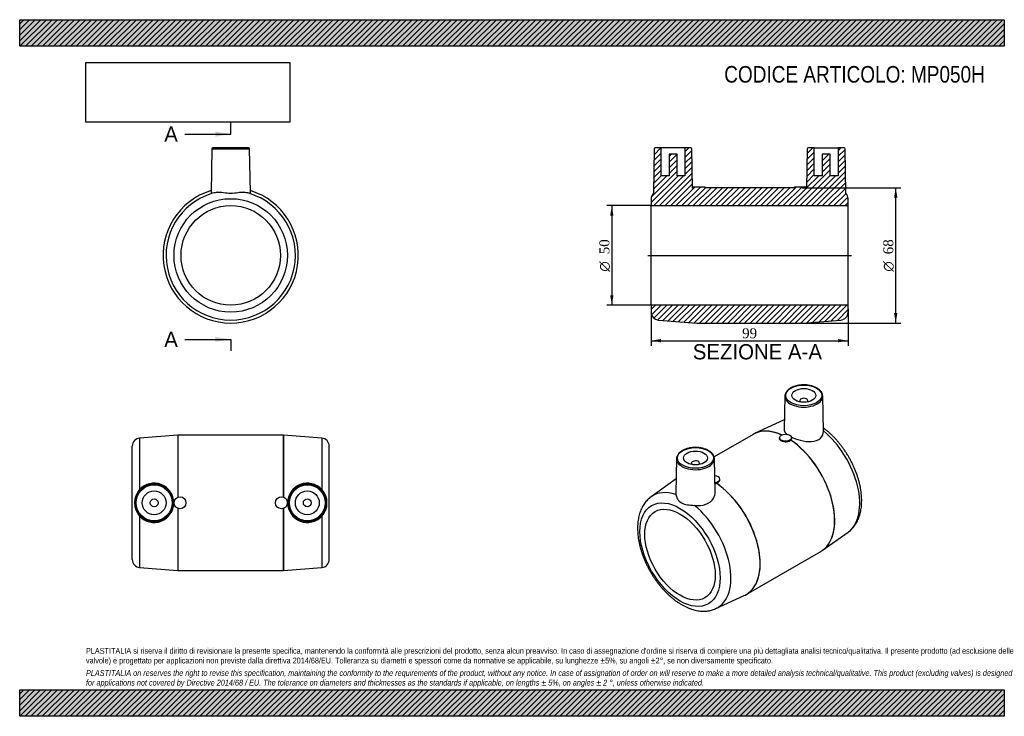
# Model space of a CAD drawing. Header units: millimetres. Extents: x 0 to 495, y 0 to 350.
import ezdxf
from ezdxf.enums import TextEntityAlignment as Align
from ezdxf.lldxf.tags import DXFTag

# ---------------------------------------------------------------- set-up
doc = ezdxf.new("R2010")
doc.units = ezdxf.units.MM
doc.header["$LTSCALE"] = 1.666667
for name, color, linetype in [('Default', 7, 'Continuous'), ('DV4_Default', 7, 'Continuous'), ('MP050H', 7, 'Continuous')]:
    doc.layers.add(name, color=color, linetype=linetype)
doc.styles.add('SEACAD_Solid_Edge_ANSI', font='seans.ttf')
doc.styles.add('SEACAD_Solid_Edge_ANSI1_Symbols', font='semeca1.ttf')
doc.styles.add('SEACAD_Times_New_Roman', font='times.ttf')
tags = doc.linetypes.add('CENTER2', pattern=[28.575, 19.05, -3.175, 3.175, -3.175]).pattern_tags.tags
tags[10:11] = [DXFTag(74, 4), DXFTag(75, 0), DXFTag(340, '0'), DXFTag(46, 0.0), DXFTag(50, 0.0), DXFTag(44, 0.0), DXFTag(45, 0.0)]
tags[8:9] = [DXFTag(74, 4), DXFTag(75, 0), DXFTag(340, '0'), DXFTag(46, 0.0), DXFTag(50, 0.0), DXFTag(44, 0.0), DXFTag(45, 0.0)]
tags[6:7] = [DXFTag(74, 4), DXFTag(75, 0), DXFTag(340, '0'), DXFTag(46, 0.0), DXFTag(50, 0.0), DXFTag(44, 0.0), DXFTag(45, 0.0)]
tags[4:5] = [DXFTag(74, 4), DXFTag(75, 0), DXFTag(340, '0'), DXFTag(46, 0.0), DXFTag(50, 0.0), DXFTag(44, 0.0), DXFTag(45, 0.0)]
doc.dimstyles.new('ANSImm', dxfattribs={"dimtxt": 5, "dimasz": 5, "dimexe": 2.5, "dimexo": 0, "dimgap": 1.25, "dimtad": 1, "dimdsep": 46, "dimtxsty": 'SEACAD_Times_New_Roman', "dimblk1": '_SE_FILLED', "dimblk2": '_SE_FILLED', "dimsah": 1, "dimcen": 2.5, "dimazin": 0, "dimtfac": 0.85, "dimtdec": 3, "dimtofl": 0, "dimtmove": 0, "dimatfit": 3, "dimfxl": 1, "dimarcsym": 0})
picture_1 = doc.add_image_def('image1.jpg', size_in_pixel=(4302, 1260))

# ---------------------------------------------------------------- blocks, each defined once
blk = doc.blocks.new('SE')
at = {"layer": 'MP050H', "color": 7, "linetype": 'Continuous'}
for p, q in [((96.59, 285.08), (96.21, 263.12)), ((96.59, 285.08), (115.61, 285.08)), ((115.11, 285.57), (97.09, 285.57)), ((115.99, 263.12), (115.61, 285.08))]:
    blk.add_line(p, q, dxfattribs=at)
for radius in [28.51, 25]:
    blk.add_circle((106.1, 231.57), radius, dxfattribs=at)
for centre, radius, start, end in [((97.09, 285.07), 0.5, 90, 179), ((115.11, 285.07), 0.5, 1, 90), ((106.1, 231.57), 34, 106.8854, 73.1146), ((106.1, 231.57), 34, 106.8838, 73.1162), ((106.1, 231.57), 32.5, 101.821, 78.179)]:
    blk.add_arc(centre, radius, start, end, dxfattribs=at)
for points, knots in [([(96.21, 263.13), (96.21, 263.06), (96.29, 263.03), (96.91, 263), (97.98, 263.18), (99.44, 263.38)], [0.8277557, 0.8277557, 0.8277557, 0.8277557, 0.875, 0.875, 1, 1, 1, 1]), ([(99.44, 263.38), (100.35, 263.5), (101.41, 263.37), (103.66, 263.03), (104.88, 262.84), (107.31, 262.84), (108.53, 263.03), (110.8, 263.37), (111.84, 263.5), (112.75, 263.38)], [0, 0, 0, 0, 0.25, 0.25, 0.5, 0.5, 0.75, 0.75, 1, 1, 1, 1]), ([(112.75, 263.38), (114.23, 263.17), (115.28, 263), (115.9, 263.03), (115.99, 263.06), (115.98, 263.13)], [0, 0, 0, 0, 0.125, 0.125, 0.1723566, 0.1723566, 0.1723566, 0.1723566])]:
    blk.add_open_spline(points, degree=3, knots=knots, dxfattribs=at)
blk = doc.blocks.new('SE1')
at = {"layer": 'MP050H', "color": 7, "linetype": 'Continuous'}
for p, q in [((384.68, 160.89), (384.32, 144.03)), ((392.19, 158.61), (392.19, 157.96)), ((396.19, 157.96), (396.19, 158.61)), ((404.08, 143.15), (403.7, 160.89)), ((384.03, 148.74), (369.69, 142.19)), ((368.68, 141.67), (349.1, 130.36)), ((382, 140), (382, 139.54)), ((387.69, 138.73), (387.72, 138.77)), ((388, 139.47), (388, 140)), ((330.23, 129.46), (329.85, 111.7)), ((349.61, 112.64), (349.25, 129.46)), ((337.74, 127.18), (337.74, 126.53)), ((341.74, 126.53), (341.74, 127.18)), ((330.02, 119.25), (317.46, 110.31)), ((351.93, 118.72), (351.93, 119.18)), ((350.19, 117.1), (350.26, 117.12)), ((403.64, 83.39), (416.48, 92.53)), ((365.25, 61.17), (402.68, 82.78)), ((349.91, 54.1), (364.24, 60.65))]:
    blk.add_line(p, q, dxfattribs=at)
blk.add_arc((390.62, 131.96), 18.02, 110.092, 111.5362, dxfattribs=at)
for centre, major_axis in [((394.19, 161.23), (-9.01, 0)), ((394.19, 161.23), (-6, 0)), ((385, 140), (-3, 0)), ((339.74, 129.79), (-9.01, 0)), ((339.74, 129.79), (6, 0)), ((331.96, 81.21), (14.26, -24.69)), ((331.96, 81.21), (12.5, -21.65))]:
    blk.add_ellipse(centre, major_axis=major_axis, ratio=0.57735, dxfattribs=at)
for centre, major_axis, start_param, end_param in [((394.19, 160.83), (9.51, 0), 3.12925, 6.283185), ((394.19, 160.83), (9.51, 0), 3.103255, 3.12925), ((394.19, 158.61), (-2, 0), 2.451776, 6.283185), ((394.19, 158.61), (-2, 0), 0, 0.689817), ((394.19, 160.83), (9.51, 0), 0.012343, 0.046097), ((394.19, 160.83), (9.51, 0), 0, 0.012343), ((399.36, 120.12), (16.25, -28.15), -3.219682, -3.196549), ((385.68, 112.22), (17, -29.44), 2.464922, 3.071201), ((385.73, 112.25), (17, -29.44), 2.464783, 3.011541), ((385.68, 112.22), (17, -29.44), 3.071201, 3.141593), ((385.73, 112.25), (17, -29.44), 3.011541, 3.115776), ((385.68, 112.22), (17, -29.44), 0.073953, 2.272513), ((385.73, 112.25), (17, -29.44), 0.131342, 2.273314), ((399.36, 120.12), (16.25, -28.15), 0.054956, 2.149879), ((339.74, 129.39), (9.51, 0), 3.12925, 6.283185), ((339.74, 129.39), (9.51, 0), 3.103255, 3.12925), ((339.74, 129.39), (9.51, 0), 0.012343, 0.046097), ((339.74, 129.39), (9.51, 0), 0, 0.012343), ((339.74, 127.18), (2, 0), 0, 3.83141), ((339.74, 127.18), (2, 0), 5.593368, 6.283185), ((348.93, 119.18), (3, 0), 0, 1.40377), ((348.93, 119.18), (3, 0), 4.904101, 6.283185), ((348.2, 90.58), (17, -29.44), 0.011561, 2.273314), ((348.25, 90.62), (17, -29.44), 0.071553, 2.272513), ((334.57, 82.72), (16.25, -28.15), 2.56251, 3.196549), ((334.57, 82.72), (16.25, -28.15), 6.228229, 8.433065), ((385.73, 112.25), (17, -29.44), 0.025817, 0.131342), ((385.68, 112.22), (17, -29.44), 0, 0.073953), ((348.2, 90.58), (17, -29.44), 6.228229, 6.294746), ((348.25, 90.62), (17, -29.44), -0.029037, 0.071553)]:
    blk.add_ellipse(centre, major_axis=major_axis, ratio=0.57735, start_param=start_param, end_param=end_param, dxfattribs=at)
for points, knots in [([(403.68, 161.1), (403.66, 161.27), (403.63, 161.6), (403.46, 162.15), (403.2, 162.69), (402.84, 163.23), (402.4, 163.73), (401.88, 164.21), (401.27, 164.66), (400.6, 165.06), (399.86, 165.42), (399.06, 165.74), (398.22, 166), (397.33, 166.21), (396.42, 166.37), (395.48, 166.48), (394.53, 166.53), (393.58, 166.52), (392.63, 166.45), (391.7, 166.33), (390.8, 166.16), (389.92, 165.93), (389.09, 165.65), (388.31, 165.33), (387.58, 164.95), (386.92, 164.53), (386.34, 164.07), (385.83, 163.58), (385.41, 163.05), (385.07, 162.49), (384.84, 161.93), (384.72, 161.43), (384.7, 161.16), (384.7, 161.05)], [0, 0, 0, 0, 0.02635, 0.058006, 0.089884, 0.122123, 0.154749, 0.187699, 0.220866, 0.254145, 0.287457, 0.320752, 0.354014, 0.38724, 0.420433, 0.453602, 0.486756, 0.519904, 0.553057, 0.586223, 0.619412, 0.652636, 0.685903, 0.719224, 0.7526, 0.786029, 0.819489, 0.852914, 0.886212, 0.919258, 0.95193, 0.984169, 1, 1, 1, 1]), ([(384.32, 144.03), (384.32, 143.77), (384.37, 143.5), (384.72, 142.71), (385.2, 142.17), (385.89, 141.62)], [0.3341104, 0.3341104, 0.3341104, 0.3341104, 0.375, 0.375, 0.4555925, 0.4555925, 0.4555925, 0.4555925]), ([(416.46, 92.53), (416.56, 92.6), (416.93, 92.85), (417.62, 93.42), (418.44, 94.21), (419.21, 95.08), (419.92, 96.01), (420.57, 97.02), (421.15, 98.1), (421.67, 99.25), (422.12, 100.46), (422.5, 101.73), (422.81, 103.06), (423.05, 104.44), (423.21, 105.87), (423.3, 107.34), (423.31, 108.85), (423.25, 110.39), (423.11, 111.95), (422.91, 113.54), (422.63, 115.14), (422.29, 116.75), (421.87, 118.37), (421.4, 119.99), (420.85, 121.61), (420.25, 123.23), (419.59, 124.83), (418.87, 126.42), (418.09, 127.99), (417.26, 129.54), (416.38, 131.06), (415.45, 132.55), (414.47, 134), (413.45, 135.42), (412.39, 136.79), (411.29, 138.12), (410.16, 139.39), (408.99, 140.61), (407.79, 141.77), (406.56, 142.87), (405.31, 143.9), (404.47, 144.54), (404.04, 144.85)], [0, 0, 0, 0, 0.006189, 0.0285211, 0.0509224, 0.0734601, 0.0961935, 0.1191697, 0.1424211, 0.1659626, 0.1897906, 0.2138844, 0.2382094, 0.2627218, 0.2873751, 0.312124, 0.3369293, 0.3617587, 0.3865817, 0.4113835, 0.4361549, 0.4608912, 0.485591, 0.5102551, 0.5348862, 0.5594881, 0.5840653, 0.6086228, 0.633166, 0.6577003, 0.6822316, 0.7067654, 0.7313057, 0.7558584, 0.7804292, 0.805024, 0.8296483, 0.8543076, 0.8790068, 0.9037501, 0.9285406, 0.9532558, 0.9532558, 0.9532558, 0.9532558]), ([(387.69, 138.73), (387.26, 138.21), (386.42, 137.87), (384.55, 137.75), (383.55, 137.98), (382.32, 138.68), (382.01, 139.11), (382, 139.54)], [0, 0, 0, 0, 0.25, 0.25, 0.5, 0.5, 0.7070647, 0.7070647, 0.7070647, 0.7070647]), ([(388, 139.46), (388, 139.39), (387.99, 139.32), (387.93, 139.08), (387.85, 138.92), (387.72, 138.77)], [0.8230543, 0.8230543, 0.8230543, 0.8230543, 0.875, 0.875, 1, 1, 1, 1]), ([(387.87, 140.39), (389.17, 139.71), (390.75, 139.1), (394.35, 138.16), (396.34, 137.92), (399.95, 138.24), (401.53, 138.84), (403.58, 140.7), (404.1, 141.92), (404.08, 143.15)], [0.5183374, 0.5183374, 0.5183374, 0.5183374, 0.625, 0.625, 0.75, 0.75, 0.875, 0.875, 0.9928783, 0.9928783, 0.9928783, 0.9928783]), ([(349.23, 129.66), (349.22, 129.84), (349.18, 130.17), (349.01, 130.71), (348.75, 131.26), (348.4, 131.79), (347.96, 132.3), (347.43, 132.78), (346.83, 133.22), (346.15, 133.63), (345.41, 133.99), (344.61, 134.3), (343.77, 134.57), (342.89, 134.78), (341.97, 134.94), (341.03, 135.04), (340.09, 135.09), (339.13, 135.08), (338.19, 135.02), (337.26, 134.9), (336.35, 134.73), (335.48, 134.5), (334.64, 134.22), (333.86, 133.89), (333.14, 133.52), (332.48, 133.1), (331.89, 132.64), (331.38, 132.14), (330.96, 131.61), (330.63, 131.06), (330.4, 130.49), (330.27, 130), (330.26, 129.72), (330.25, 129.62)], [0, 0, 0, 0, 0.02635, 0.058006, 0.089884, 0.122123, 0.154749, 0.187699, 0.220866, 0.254145, 0.287457, 0.320752, 0.354014, 0.38724, 0.420433, 0.453602, 0.486756, 0.519904, 0.553057, 0.586223, 0.619412, 0.652636, 0.685903, 0.719224, 0.7526, 0.786029, 0.819489, 0.852914, 0.886212, 0.919258, 0.95193, 0.984169, 1, 1, 1, 1]), ([(351.93, 118.71), (351.93, 118.62), (351.92, 118.52), (351.74, 117.85), (351.12, 117.34), (350.26, 117.12)], [0.7070647, 0.7070647, 0.7070647, 0.7070647, 0.75, 0.75, 1, 1, 1, 1]), ([(317.44, 110.28), (317.23, 110.13), (316.76, 109.8), (316, 109.13), (315.19, 108.31), (314.45, 107.42), (313.76, 106.45), (313.14, 105.41), (312.58, 104.31), (312.08, 103.14), (311.66, 101.91), (311.3, 100.61), (311.02, 99.26), (310.81, 97.86), (310.68, 96.42), (310.62, 94.93), (310.64, 93.41), (310.73, 91.86), (310.89, 90.29), (311.12, 88.7), (311.42, 87.09), (311.79, 85.48), (312.23, 83.86), (312.73, 82.23), (313.3, 80.61), (313.93, 79), (314.61, 77.4), (315.35, 75.82), (316.15, 74.26), (317, 72.72), (317.9, 71.21), (318.85, 69.73), (319.84, 68.29), (320.88, 66.89), (321.95, 65.54), (323.07, 64.23), (324.21, 62.98), (325.4, 61.78), (326.61, 60.65), (327.84, 59.57), (329.1, 58.56), (330.38, 57.62), (331.68, 56.76), (333, 55.97), (334.32, 55.26), (335.65, 54.64), (336.99, 54.1), (338.33, 53.65), (339.66, 53.29), (340.97, 53.03), (342.27, 52.87), (343.55, 52.8), (344.8, 52.83), (346.01, 52.95), (347.19, 53.17), (348.32, 53.47), (349.24, 53.8), (349.71, 54.02), (349.88, 54.1)], [0, 0, 0, 0, 0.010311, 0.02704, 0.04384, 0.06076, 0.077841, 0.095115, 0.1126, 0.130303, 0.148216, 0.166319, 0.184583, 0.202974, 0.221458, 0.240002, 0.258578, 0.277162, 0.295737, 0.314293, 0.332825, 0.351329, 0.369807, 0.388258, 0.406686, 0.425093, 0.443483, 0.461859, 0.480227, 0.498589, 0.516951, 0.535316, 0.553687, 0.572069, 0.590467, 0.608883, 0.627324, 0.645792, 0.664292, 0.682825, 0.701394, 0.72, 0.738641, 0.757311, 0.776004, 0.794702, 0.813381, 0.832012, 0.850562, 0.86899, 0.887258, 0.905331, 0.923182, 0.940799, 0.958183, 0.975353, 0.992341, 1, 1, 1, 1]), ([(329.87, 111.41), (329.93, 110.8), (330.21, 109.99), (331.19, 108.44), (331.88, 107.69), (333.61, 106.7), (334.63, 106.45), (336.86, 106.17), (338.05, 106.11), (339.28, 105.97)], [0, 0, 0, 0, 0.25, 0.25, 0.5, 0.5, 0.75, 0.75, 1, 1, 1, 1]), ([(339.28, 105.97), (341.28, 105.75), (343.28, 105.91), (346.66, 107.15), (348.02, 108.26), (349.35, 110.53), (349.63, 111.6), (349.61, 112.64)], [0, 0, 0, 0, 0.125, 0.125, 0.25, 0.25, 0.3393047, 0.3393047, 0.3393047, 0.3393047])]:
    blk.add_open_spline(points, degree=3, knots=knots, dxfattribs=at)
for points in [[(350.19, 117.1), (349.98, 117.03), (349.75, 116.99), (349.52, 116.95)], [(329.86, 111.7), (329.85, 111.6), (329.86, 111.5), (329.87, 111.41)]]:
    blk.add_open_spline(points, degree=3, dxfattribs=at)
blk = doc.blocks.new('SE2')
at = {"layer": 'MP050H', "color": 7, "linetype": 'Continuous'}
for p, q in [((79.56, 141.26), (60.29, 139.76)), ((60.29, 139.76), (60.29, 113.92)), ((79.56, 141.26), (79.56, 110.08)), ((79.64, 110.11), (79.64, 141.26)), ((132.56, 141.26), (79.64, 141.26)), ((132.56, 141.26), (132.56, 110.11)), ((132.64, 110.08), (132.64, 141.26)), ((151.91, 139.76), (132.64, 141.26)), ((151.91, 139.76), (151.91, 113.92)), ((56.6, 78.75), (56.6, 135.78)), ((155.6, 78.75), (155.6, 135.78)), ((79.56, 104.45), (79.56, 73.27)), ((79.64, 73.26), (79.64, 104.42)), ((132.56, 104.42), (132.56, 73.26)), ((132.64, 73.27), (132.64, 104.45)), ((60.29, 100.61), (60.29, 74.76)), ((151.91, 100.61), (151.91, 74.76)), ((60.29, 74.76), (79.56, 73.27)), ((132.64, 73.27), (151.91, 74.76)), ((79.64, 73.26), (132.56, 73.26))]:
    blk.add_line(p, q, dxfattribs=at)
for centre, radius in [((67.6, 107.26), 9.51), ((67.6, 107.26), 9.01), ((144.6, 107.26), 9.51), ((144.6, 107.26), 9.01), ((67.6, 107.26), 6), ((67.6, 107.26), 2), ((80.6, 107.26), 3), ((131.6, 107.26), 3), ((144.6, 107.26), 6), ((144.6, 107.26), 2)]:
    blk.add_circle(centre, radius, dxfattribs=at)
for centre, radius, start, end in [((60.6, 135.78), 4, 94.4419, 180), ((79.64, 140.26), 1, 90, 94.4419), ((132.56, 140.26), 1, 85.5581, 90), ((151.6, 135.78), 4, 0, 85.5581), ((67.57, 107.26), 9.87, 137.5648, 222.4352), ((67.58, 107.26), 9.87, 222.4026, 137.5974), ((144.62, 107.26), 9.87, 42.4026, 317.5974), ((144.62, 107.26), 9.87, 317.5648, 42.4352), ((60.6, 78.75), 4, 180, 265.5581), ((151.6, 78.75), 4, 274.4419, 0), ((79.64, 74.26), 1, 265.5581, 270), ((132.56, 74.26), 1, 270, 274.4419)]:
    blk.add_arc(centre, radius, start, end, dxfattribs=at)
blk = doc.blocks.new('SE4')
at = {"color": 7, "linetype": 'Continuous', "style": 'SEACAD_Solid_Edge_ANSI'}
blk.add_text('A', height=7.67, dxfattribs=at).set_placement((72.67, 296.35), align=Align.TOP_LEFT)
blk = doc.blocks.new('SE5')
at = {"color": 7, "linetype": 'Continuous', "style": 'SEACAD_Solid_Edge_ANSI'}
blk.add_text('A', height=7.67, dxfattribs=at).set_placement((72.67, 193.22), align=Align.TOP_LEFT)
blk = doc.blocks.new('SEANNOT_GROUP')
at = {"linetype": 'Continuous'}
blk.add_hatch(color=7, dxfattribs=at).paths.add_polyline_path([(98.43, 291.24), (106.1, 292.51), (98.43, 293.79)])
at = {"color": 7, "linetype": 'Continuous'}
blk.add_lwpolyline([(83.1, 292.51), (106.1, 292.51)], dxfattribs=at)
blk = doc.blocks.new('SEANNOT_GROUP1')
at = {"linetype": 'Continuous'}
blk.add_hatch(color=7, dxfattribs=at).paths.add_polyline_path([(98.43, 188.11), (106.1, 189.39), (98.43, 190.67)])
at = {"color": 7, "linetype": 'Continuous'}
blk.add_lwpolyline([(83.1, 189.39), (106.1, 189.39)], dxfattribs=at)
blk = doc.blocks.new('SE3')
at = {"layer": 'Default', "color": 7, "linetype": 'CENTER2'}
for p, q in [((106.1, 292.51), (106.1, 298.26)), ((106.1, 189.39), (106.1, 183.64))]:
    blk.add_line(p, q, dxfattribs=at)
at = {"layer": 'Default', "color": 7, "linetype": 'CENTER2', "const_width": 0.0001}
blk.add_lwpolyline([(106.1, 292.51), (106.1, 189.39)], dxfattribs=at)
at = {"layer": 'Default'}
for name in ['SE4', 'SEANNOT_GROUP', 'SE5', 'SEANNOT_GROUP1']:
    blk.add_blockref(name, (0, 0), dxfattribs=at)
blk = doc.blocks.new('SE6')
at = {"layer": 'MP050H', "linetype": 'Continuous'}
h = blk.add_hatch(dxfattribs=at)
h.set_pattern_fill('LINE', scale=0.62992, angle=45, style=0)
edge = h.paths.add_edge_path()
edge.add_line((415.36, 262.84), (414.97, 285.08))
edge.add_arc((414.47, 285.07), 0.5, 1, 90)
edge.add_line((414.47, 285.57), (411.47, 285.57))
edge.add_line((411.47, 285.57), (411.47, 271.57))
edge.add_line((411.47, 271.57), (407.47, 271.57))
edge.add_line((407.47, 271.57), (407.47, 282.37))
edge.add_line((407.47, 282.37), (403.47, 282.37))
edge.add_line((403.47, 282.37), (403.47, 271.57))
edge.add_line((403.47, 271.57), (399.47, 271.57))
edge.add_line((399.47, 271.57), (399.47, 285.57))
edge.add_line((399.47, 285.57), (396.46, 285.57))
edge.add_arc((396.46, 285.07), 0.5, 90, 179)
edge.add_line((395.96, 285.08), (395.61, 265.4))
edge.add_line((395.61, 265.4), (395.47, 265.41))
edge.add_line((395.47, 265.41), (395.47, 266.07))
edge.add_line((395.47, 266.07), (389.47, 266.07))
edge.add_line((389.47, 266.07), (389.47, 265.57))
edge.add_line((389.47, 265.57), (344.47, 265.57))
edge.add_line((344.47, 265.57), (344.47, 266.07))
edge.add_line((344.47, 266.07), (338.47, 266.07))
edge.add_line((338.47, 266.07), (338.47, 265.41))
edge.add_line((338.47, 265.41), (338.32, 265.4))
edge.add_line((338.32, 265.4), (337.97, 285.08))
edge.add_arc((337.47, 285.07), 0.5, 1, 90)
edge.add_line((337.47, 285.57), (334.47, 285.57))
edge.add_line((334.47, 285.57), (334.47, 271.57))
edge.add_line((334.47, 271.57), (330.47, 271.57))
edge.add_line((330.47, 271.57), (330.47, 282.37))
edge.add_line((330.47, 282.37), (326.47, 282.37))
edge.add_line((326.47, 282.37), (326.47, 271.57))
edge.add_line((326.47, 271.57), (322.47, 271.57))
edge.add_line((322.47, 271.57), (322.47, 285.57))
edge.add_line((322.47, 285.57), (319.46, 285.57))
edge.add_arc((319.46, 285.07), 0.5, 90, 179)
edge.add_line((318.96, 285.08), (318.57, 262.84))
edge.add_arc((321.47, 260.08), 4, 136.4012, 180)
edge.add_line((317.47, 260.08), (317.47, 256.57))
edge.add_line((317.47, 256.57), (416.47, 256.57))
edge.add_line((416.47, 256.57), (416.47, 260.08))
edge.add_arc((412.47, 260.08), 4, 0, 43.5988)
h = blk.add_hatch(dxfattribs=at)
h.set_pattern_fill('LINE', scale=0.62992, angle=45, style=0)
edge = h.paths.add_edge_path()
edge.add_line((393.5, 197.57), (412.78, 199.07))
edge.add_arc((412.47, 203.06), 4, 274.4419, 360)
edge.add_line((416.47, 203.06), (416.47, 206.57))
edge.add_line((416.47, 206.57), (317.47, 206.57))
edge.add_line((317.47, 206.57), (317.47, 203.06))
edge.add_arc((321.47, 203.06), 4, 180, 265.5581)
edge.add_line((321.16, 199.07), (340.43, 197.57))
edge.add_arc((340.5, 198.57), 1, 265.5581, 270)
edge.add_line((340.5, 197.57), (393.43, 197.57))
edge.add_arc((393.43, 198.57), 1, 270, 274.4419)
at = {"layer": 'DV4_Default', "color": 7, "linetype": 'CENTER2'}
blk.add_line((315.72, 231.57), (418.22, 231.57), dxfattribs=at)
at = {"layer": 'MP050H', "color": 7, "linetype": 'Continuous'}
for p, q in [((318.96, 285.08), (318.57, 262.84)), ((322.47, 285.57), (319.46, 285.57)), ((334.47, 285.57), (322.47, 285.57)), ((322.47, 271.57), (322.47, 285.57)), ((326.47, 282.37), (326.47, 271.57)), ((330.47, 282.37), (326.47, 282.37)), ((330.47, 271.57), (330.47, 282.37)), ((334.47, 285.57), (334.47, 271.57)), ((337.47, 285.57), (334.47, 285.57)), ((338.32, 265.4), (337.97, 285.08)), ((395.96, 285.08), (395.61, 265.4)), ((399.47, 285.57), (396.46, 285.57)), ((399.47, 285.57), (411.47, 285.57)), ((399.47, 271.57), (399.47, 285.57)), ((407.47, 282.37), (403.47, 282.37)), ((403.47, 282.37), (403.47, 271.57)), ((407.47, 271.57), (407.47, 282.37)), ((414.47, 285.57), (411.47, 285.57)), ((411.47, 285.57), (411.47, 271.57)), ((415.36, 262.84), (414.97, 285.08)), ((326.47, 271.57), (322.47, 271.57)), ((334.47, 271.57), (330.47, 271.57)), ((403.47, 271.57), (399.47, 271.57)), ((411.47, 271.57), (407.47, 271.57)), ((338.47, 265.41), (338.32, 265.4)), ((338.47, 266.07), (344.47, 266.07)), ((338.47, 265.41), (338.47, 266.07)), ((344.47, 266.07), (344.47, 265.57)), ((389.47, 265.57), (344.47, 265.57)), ((389.47, 266.07), (395.47, 266.07)), ((389.47, 265.57), (389.47, 266.07)), ((395.47, 266.07), (395.47, 265.41)), ((395.61, 265.4), (395.47, 265.41)), ((317.47, 260.08), (317.47, 256.57)), ((416.47, 256.57), (416.47, 260.08)), ((317.47, 206.57), (317.47, 256.57)), ((317.47, 256.57), (416.47, 256.57)), ((416.47, 206.57), (416.47, 256.57)), ((416.47, 206.57), (317.47, 206.57)), ((317.47, 206.57), (317.47, 203.06)), ((416.47, 203.06), (416.47, 206.57)), ((321.16, 199.07), (340.43, 197.57)), ((393.5, 197.57), (412.78, 199.07)), ((340.5, 197.57), (393.43, 197.57))]:
    blk.add_line(p, q, dxfattribs=at)
for centre, radius, start, end in [((319.46, 285.07), 0.5, 90, 179), ((337.47, 285.07), 0.5, 1, 90), ((396.46, 285.07), 0.5, 90, 179), ((414.47, 285.07), 0.5, 1, 90), ((321.47, 260.08), 4, 136.4012, 180), ((412.47, 260.08), 4, 0, 43.5988), ((321.47, 203.06), 4, 180, 265.5581), ((412.47, 203.06), 4, 274.4419, 0), ((340.5, 198.57), 1, 265.5581, 270), ((393.43, 198.57), 1, 270, 274.4419)]:
    blk.add_arc(centre, radius, start, end, dxfattribs=at)
blk = doc.blocks.new('DMBLK35')
at = {"layer": 'Default', "linetype": 'Continuous'}
for points in [[(322.47, 187.87), (322.47, 189.54), (317.47, 188.71)], [(411.47, 187.87), (416.47, 188.71), (411.47, 189.54)]]:
    blk.add_hatch(color=7, dxfattribs=at).paths.add_polyline_path(points)
at = {"layer": 'Default', "color": 7, "linetype": 'Continuous'}
for p, q in [((317.47, 204.81), (317.47, 186.21)), ((416.47, 204.81), (416.47, 186.21)), ((317.47, 188.71), (416.47, 188.71))]:
    blk.add_line(p, q, dxfattribs=at)
at = {"layer": 'Default', "color": 7, "linetype": 'Continuous', "style": 'SEACAD_Times_New_Roman'}
blk.add_text('99', height=5, dxfattribs=at).set_placement((363.17, 194.96), align=Align.TOP_LEFT)
blk = doc.blocks.new('_SE_FILLED')
at = {"color": 0}
blk.add_line((0, 0), (-1, 0), dxfattribs=at)
blk.add_solid([(0, 0), (-1, -0.1665), (-1, 0.1665), (0, 0)], dxfattribs=at)
blk = doc.blocks.new('GDimGGroup')
at = {"layer": 'Default', "linetype": 'Continuous'}
for points in [[(441.24, 260.57), (440.41, 265.57), (439.57, 260.57)], [(441.24, 202.57), (439.57, 202.57), (440.41, 197.57)]]:
    blk.add_hatch(color=7, dxfattribs=at).paths.add_polyline_path(points)
at = {"layer": 'Default', "color": 7, "linetype": 'Continuous'}
for p, q in [((393.43, 265.57), (442.91, 265.57)), ((440.41, 197.57), (440.41, 265.57)), ((393.43, 197.57), (442.91, 197.57))]:
    blk.add_line(p, q, dxfattribs=at)
for s, style, p in [('68', 'SEACAD_Times_New_Roman', (434.16, 232.13)), ('O', 'SEACAD_Solid_Edge_ANSI1_Symbols', (434.16, 223.43))]:
    blk.add_text(s, height=5, rotation=90, dxfattribs=dict(at, style=style)).set_placement(p, align=Align.TOP_LEFT)
blk = doc.blocks.new('GDimGGroup1')
at = {"layer": 'Default', "linetype": 'Continuous'}
for points in [[(296.87, 251.57), (298.53, 251.57), (297.7, 256.57)], [(296.87, 211.57), (297.7, 206.57), (298.53, 211.57)]]:
    blk.add_hatch(color=7, dxfattribs=at).paths.add_polyline_path(points)
at = {"layer": 'Default', "color": 7, "linetype": 'Continuous'}
for p, q in [((317.47, 256.57), (295.2, 256.57)), ((297.7, 256.57), (297.7, 206.57)), ((317.47, 206.57), (295.2, 206.57))]:
    blk.add_line(p, q, dxfattribs=at)
for s, style, p in [('50', 'SEACAD_Times_New_Roman', (291.45, 232.13)), ('O', 'SEACAD_Solid_Edge_ANSI1_Symbols', (291.45, 223.43))]:
    blk.add_text(s, height=5, rotation=90, dxfattribs=dict(at, style=style)).set_placement(p, align=Align.TOP_LEFT)

msp = doc.modelspace()

# ---------------------------------------------------------------- hatches: boundary and pattern name
at = {"layer": 'Default', "linetype": 'Continuous'}
h = msp.add_hatch(dxfattribs=at)
h.set_pattern_fill('LINE', scale=0.62992, angle=45, style=0)
h.paths.add_polyline_path([(495, 336.667), (495, 350), (0, 350), (0, 336.667)])
for points in [[(495, 336.667), (495, 350), (0, 350), (0, 336.667)], [(495, 0), (495, 13.333), (0, 13.333), (0, 0)]]:
    msp.add_hatch(color=7, dxfattribs=at).paths.add_polyline_path(points)
h = msp.add_hatch(dxfattribs=at)
h.set_pattern_fill('LINE', scale=0.62992, angle=45, style=0)
h.paths.add_polyline_path([(495, 0), (495, 13.333), (0, 13.333), (0, 0)])

# ---------------------------------------------------------------- linework, layer by layer
at = {"layer": 'Default', "color": 7, "linetype": 'Continuous'}
for p, q in [((0, 350), (495, 350)), ((0, 336.667), (0, 350)), ((495, 350), (495, 336.667)), ((495, 336.667), (0, 336.667)), ((0, 13.333), (495, 13.333)), ((0, 0), (0, 13.333)), ((495, 13.333), (495, 0)), ((495, 0), (0, 0))]:
    msp.add_line(p, q, dxfattribs=at)

# ---------------------------------------------------------------- block references
at = {"layer": 'Default'}
for name in ['SE3', 'SE', 'SE6', 'GDimGGroup', 'GDimGGroup1', 'SE1', 'SE2']:
    msp.add_blockref(name, (0, 0), dxfattribs=at)

# ---------------------------------------------------------------- texts
at = {"layer": 'Default', "color": 7, "linetype": 'Continuous', "style": 'SEACAD_Solid_Edge_ANSI'}
msp.add_text('SEZIONE A-A', height=7.66667, dxfattribs=at).set_placement((338.397, 186.993), align=Align.TOP_LEFT)
at = {"layer": 'Default', "attachment_point": 1}
for s, insert, char_height, width in [('{\\fArial Narrow|b0||i0||c0|p34;\\C7;\\H8.333333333;\\W1.;CODICE ARTICOLO: MP050H}', (354.2, 326.723), 8.33333, 132.16599), ("{\\fArial Narrow|b0||i0||c0|p34;\\C7;\\H2.916666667;\\W1.;PLASTITALIA si riserva il diritto di revisionare la presente specifica, mantenendo la conformità alle prescrizioni del prodotto, senza alcun preavviso. In caso di assegnazione d'ordine si riserva di compiere una più dettagliata analisi tecnico/qualitativa. Il presente prodotto (ad esclusione delle \\P}{\\fArial Narrow|b0||i0||c0|p34;\\C7;\\H2.916666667;\\W1.;valvole) è progettato per applicazioni non previste dalla direttiva 2014/68/EU. Tolleranza su diametri e spessori come da normative se applicabile, su lunghezze ±5%, su angoli ±2°, se non diversamente specificato.\\P}{\\fArial Narrow|b0||i0||c0|p34;\\C7;\\H0.8333333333;\\W1.;   \\P}{\\fArial Narrow|b0||i1||c0|p34;\\C7;\\H2.916666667;\\W1.;PLASTITALIA on reserves the right to revise this specification, maintaining the conformity to the requirements of the product, without any notice. In case of assignation of order on will reserve to make a more detailed analysis technical/qualitative. This product (excluding valves) is designed \\P}{\\fArial Narrow|b0||i1||c0|p34;\\C7;\\H2.916666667;\\W1.;for applications not covered by Directive 2014/68 / EU. The tolerance on diameters and thicknesses as the standards if applicable, on lengths ± 5%, on angles ± 2 °, unless otherwise indicated.\\P}", (33.333, 34.337), 2.916667, 428.33333)]:
    msp.add_mtext(s, dxfattribs=dict(at, insert=insert, char_height=char_height, width=width))

# ---------------------------------------------------------------- dimensions: what is measured, and where the dimension line sits
at = {"layer": 'Default', "color": 7, "linetype": 'Continuous'}
dim = msp.add_linear_dim(base=(317.466, 188.707), p1=(317.466, 204.811), p2=(416.466, 204.811), angle=0, text='\\A1;<>', dimstyle='ANSImm', dxfattribs=at)
dim.commit()
dim.dimension.update_dxf_attribs({"geometry": 'DMBLK35', "text_midpoint": (366.966, 188.707), "dimtype": 161})

# ---------------------------------------------------------------- pictures from other files: only their frames are drawn
image = msp.add_image(picture_1, insert=(33.333, 298.505), size_in_units=(102.429, 30))
image.dxf.flags = 7

doc.saveas('drawing.dxf')
